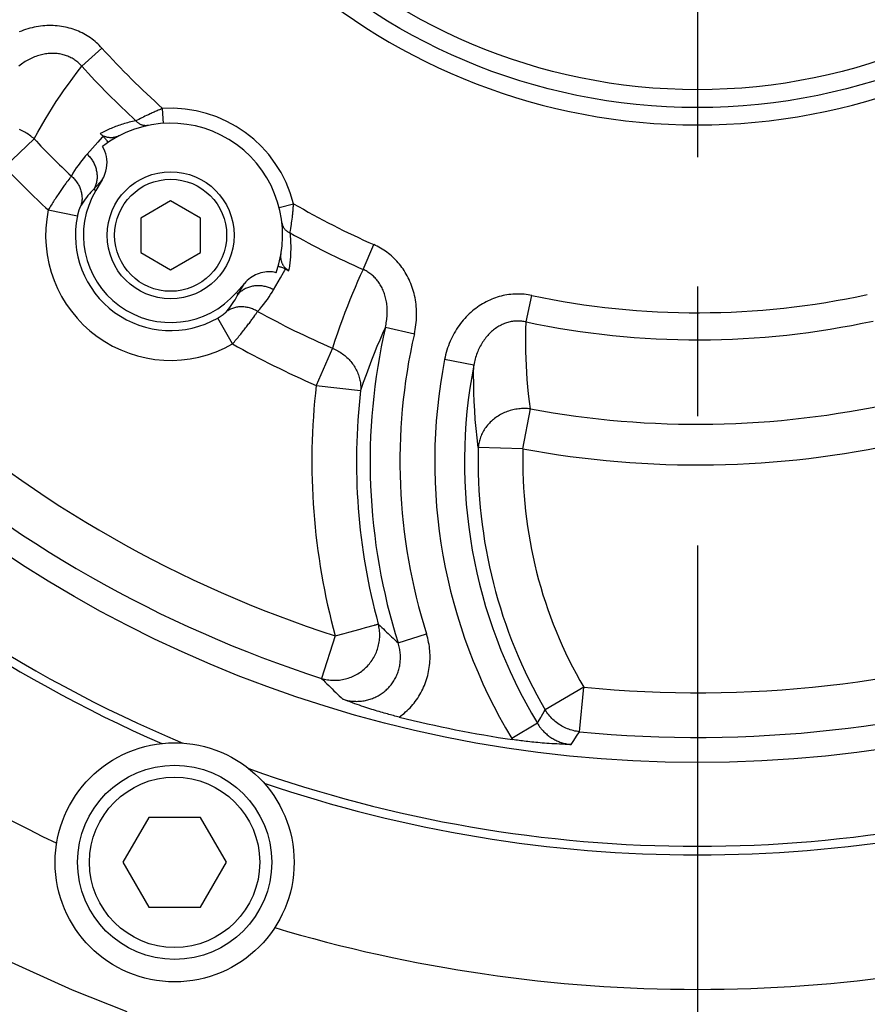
# Model space of a CAD drawing. Header units: millimetres. Extents: x 0 to 420, y 0 to 297.
# Tile 49 of 68: x 310 to 321, y 179 to 192. Entities that reach past the tile are written whole.
import ezdxf

# ---------------------------------------------------------------- set-up
doc = ezdxf.new("R2010")
doc.units = ezdxf.units.MM
doc.header["$LTSCALE"] = 23.1
doc.linetypes.add('CENTER', pattern=[0.6, 0.375, -0.075, 0.075, -0.075])
doc.layers.get('0').update_dxf_attribs({"linetype": 'CONTINUOUS'})
for name, color, linetype in [('AXIS', 7, 'CONTINUOUS'), ('COMPONENTS', 7, 'CONTINUOUS'), ('DIMENSION', 7, 'CONTINUOUS')]:
    doc.layers.add(name, color=color, linetype=linetype)
doc.styles.get("Standard").update_dxf_attribs({"font": 'arial.ttf'})
doc.styles.add('TEXTSTYLE_4', font='gdt')
doc.dimstyles.new('DIMSTYLE_10', dxfattribs={"dimtxt": 3, "dimasz": 4, "dimexe": 0.18, "dimexo": 0.0625, "dimgap": 0.09, "dimtad": 1, "dimdec": 3, "dimlfac": 5, "dimdsep": 46, "dimtxsty": 'Standard', "dimblk": '_FILLED', "dimblk1": '_FILLED', "dimblk2": '_FILLED', "dimcen": 0.09, "dimadec": 0, "dimazin": 0, "dimtp": 0.5, "dimtm": 0.5, "dimtfac": 1, "dimtdec": 3, "dimtofl": 0, "dimtmove": 0, "dimatfit": 3, "dimldrblk": '_FILLED', "dimfxl": 1, "dimtolj": 1, "dimarcsym": 0})
doc.dimstyles.new('DIMSTYLE_5', dxfattribs={"dimtxt": 3, "dimasz": 4, "dimexe": 0.18, "dimexo": 0.0625, "dimgap": 0.09, "dimtad": 1, "dimtih": 1, "dimtoh": 1, "dimdec": 3, "dimlfac": 5, "dimdsep": 46, "dimtxsty": 'Standard', "dimblk": '_FILLED', "dimblk1": '_FILLED', "dimblk2": '_FILLED', "dimcen": 0.09, "dimadec": 0, "dimazin": 0, "dimtp": 0.2, "dimtm": 0.2, "dimtfac": 1, "dimtdec": 3, "dimtofl": 0, "dimtmove": 0, "dimatfit": 3, "dimldrblk": '_FILLED', "dimfxl": 1, "dimtolj": 1, "dimarcsym": 0})

# ---------------------------------------------------------------- blocks, each defined once
blk = doc.blocks.new('_FILLED')
at = {"color": 0, "linetype": 'ByBlock'}
blk.add_solid([(0, 0), (-1, 0.1625), (-1, -0.1625)], dxfattribs=at)
blk = doc.blocks.new('*D5')
at = {"layer": 'DIMENSION', "color": 2, "linetype": 'Continuous', "transparency": 16777216}
for p, q in [((287.147, 213.377), (270.155, 213.377)), ((299.621, 207.701), (287.147, 213.377)), ((287.147, 213.377), (287.147, 213.377))]:
    blk.add_line(p, q, dxfattribs=at)
at = {"layer": 'DIMENSION', "color": 2, "linetype": 'Continuous', "transparency": 16777216, "xscale": 4, "yscale": 4, "zscale": 4, "rotation": 335.5301621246}
blk.add_blockref('_FILLED', (299.621, 207.701), dxfattribs=at)
at = {"layer": 'DIMENSION', "color": 2, "linetype": 'Continuous', "transparency": 16777216, "insert": (284.147, 217.127), "char_height": 3, "width": 10.99257, "attachment_point": 3, "line_spacing_factor": 0.9, "style": 'TEXTSTYLE_4'}
blk.add_mtext('{\\Fgdt;n}\\Farial.ttf;215', dxfattribs=at)
blk = doc.blocks.new('*D17')
at = {"layer": 'DIMENSION', "color": 2, "linetype": 'Continuous', "transparency": 16777216}
for p, q in [((299.19, 179.973), (299.19, 163.395)), ((339.19, 179.973), (339.19, 163.395)), ((299.19, 165.395), (319.19, 165.395)), ((339.19, 165.395), (319.19, 165.395))]:
    blk.add_line(p, q, dxfattribs=at)
at = {"layer": 'DIMENSION', "color": 2, "linetype": 'Continuous', "transparency": 16777216, "xscale": 4, "yscale": 4, "zscale": 4, "rotation": 180}
blk.add_blockref('_FILLED', (299.19, 165.395), dxfattribs=at)
at = {"layer": 'DIMENSION', "color": 2, "linetype": 'Continuous', "transparency": 16777216, "xscale": 4, "yscale": 4, "zscale": 4}
blk.add_blockref('_FILLED', (339.19, 165.395), dxfattribs=at)
at = {"layer": 'DIMENSION', "color": 2, "linetype": 'Continuous', "transparency": 16777216, "insert": (319.19, 169.145), "char_height": 3, "width": 11.11757, "attachment_point": 2, "line_spacing_factor": 0.9, "style": 'TEXTSTYLE_4'}
blk.add_mtext('{\\Fgdt;o}\\Farial.ttf;200', dxfattribs=at)
blk = doc.blocks.new('*D23')
at = {"color": 2, "linetype": 'Continuous', "transparency": 16777216}
for p, q in [((298.19, 185.175), (298.19, 155.395)), ((340.19, 184.995), (340.19, 155.395)), ((298.19, 157.395), (319.19, 157.395)), ((340.19, 157.395), (319.19, 157.395))]:
    blk.add_line(p, q, dxfattribs=at)
at = {"color": 2, "linetype": 'Continuous', "transparency": 16777216, "xscale": 4, "yscale": 4, "zscale": 4, "rotation": 180}
blk.add_blockref('_FILLED', (298.19, 157.395), dxfattribs=at)
at = {"color": 2, "linetype": 'Continuous', "transparency": 16777216, "xscale": 4, "yscale": 4, "zscale": 4}
blk.add_blockref('_FILLED', (340.19, 157.395), dxfattribs=at)
at = {"color": 2, "linetype": 'Continuous', "transparency": 16777216, "insert": (319.19, 161.145), "char_height": 3, "width": 11.11757, "attachment_point": 2, "line_spacing_factor": 0.9, "style": 'TEXTSTYLE_4'}
blk.add_mtext('{\\Fgdt;o}\\Farial.ttf;210', dxfattribs=at)

msp = doc.modelspace()

# ---------------------------------------------------------------- linework, layer by layer
at = {"layer": 'AXIS', "color": 2, "linetype": 'CENTER'}
msp.add_line((319.19013, 198.79505), (319.19013, 176.49641), dxfattribs=at)
msp.add_circle((319.19013, 198.79505), 21.5, dxfattribs=at)
at = {"layer": 'COMPONENTS', "color": 9, "linetype": 'Continuous'}
for p, q in [((310.9476, 191.34914), (311.21661, 191.59215)), ((311.77237, 190.66899), (311.75292, 190.65949)), ((311.79315, 190.67901), (311.77237, 190.66899)), ((311.81523, 190.68952), (311.79315, 190.67901)), ((311.83854, 190.70044), (311.81523, 190.68952)), ((312.04219, 190.58387), (312.02959, 190.78347)), ((311.68936, 190.62766), (311.67171, 190.6186)), ((311.71043, 190.63835), (311.68936, 190.62766)), ((311.73485, 190.65057), (311.71043, 190.63835)), ((311.75292, 190.65949), (311.73485, 190.65057)), ((311.23185, 190.41197), (311.21944, 190.39812)), ((309.91461, 190.00171), (310.30924, 190.37583)), ((311.161, 190.33289), (311.01725, 190.17245)), ((311.21944, 190.39812), (311.161, 190.33289)), ((310.75858, 189.81581), (310.7438, 189.79568)), ((310.77239, 189.83434), (310.75858, 189.81581)), ((311.2195, 189.82719), (311.10942, 189.7041)), ((311.10942, 189.7041), (311.13596, 189.68816)), ((313.58966, 189.45957), (313.78339, 189.50926)), ((310.49726, 189.4253), (310.88751, 189.34474)), ((313.75097, 189.20782), (313.754, 189.22925)), ((313.754, 189.22925), (313.75711, 189.25212)), ((313.75711, 189.25212), (313.76027, 189.27636)), ((313.76027, 189.27636), (313.76346, 189.30191)), ((313.76346, 189.30191), (313.76663, 189.32868)), ((313.73718, 189.11796), (313.73922, 189.13058)), ((313.73922, 189.13058), (313.74272, 189.15269)), ((313.74272, 189.15269), (313.74667, 189.17848)), ((313.74667, 189.17848), (313.75097, 189.20782)), ((314.71288, 188.62966), (314.85901, 188.96143)), ((313.60744, 188.51669), (313.64808, 188.58667)), ((313.64808, 188.58667), (313.66725, 188.61969)), ((313.66725, 188.61969), (313.67629, 188.63527)), ((313.0412, 188.30058), (313.12424, 188.44331)), ((313.5151, 188.35765), (313.60744, 188.51669)), ((313.0412, 188.30058), (313.01783, 188.3209)), ((316.89838, 187.92635), (316.97318, 188.28107)), ((312.9652, 187.63224), (312.76799, 187.97849)), ((313.26267, 188.01104), (313.2754, 188.02917)), ((315.01195, 187.85555), (315.40031, 187.76632)), ((314.30401, 187.57546), (314.08689, 187.0769)), ((316.19639, 187.3492), (315.80524, 187.42528)), ((314.08689, 187.0769), (314.68059, 187.00772)), ((316.85467, 186.22907), (316.95404, 186.7637)), ((316.85467, 186.22907), (316.2572, 186.24625)), ((314.52178, 183.77498), (314.67595, 183.81727)), ((314.67595, 183.81727), (314.68869, 183.82076)), ((314.68869, 183.82076), (314.74837, 183.83714)), ((314.74837, 183.83714), (314.86531, 183.86921)), ((314.86531, 183.86921), (314.87296, 183.87129)), ((314.34168, 183.72556), (314.15861, 183.15657)), ((314.34168, 183.72556), (314.4601, 183.75806)), ((314.4601, 183.75806), (314.52178, 183.77498)), ((315.18322, 183.63073), (315.56308, 183.7511)), ((317.66896, 183.03805), (317.15278, 182.73669)), ((317.61153, 182.4431), (317.66896, 183.03805)), ((317.04754, 182.55632), (316.70651, 182.35021)), ((317.04754, 182.55632), (317.05843, 182.57502)), ((317.5339, 182.32532), (317.57125, 182.38211)), ((317.57125, 182.38211), (317.61153, 182.4431)), ((316.70651, 182.35021), (316.71417, 182.33774)), ((317.49822, 182.27087), (317.5339, 182.32532))]:
    msp.add_line(p, q, dxfattribs=at)
at = {"layer": 'COMPONENTS', "color": 7, "linetype": 'Continuous'}
for p, q in [((311.2195, 189.82719), (311.13596, 189.68816)), ((312.1367, 189.54873), (311.7367, 189.31779)), ((312.5367, 189.31779), (312.1367, 189.54873)), ((311.7367, 189.31779), (311.7367, 188.85591)), ((312.5367, 188.85591), (312.5367, 189.31779)), ((311.7367, 188.85591), (312.1367, 188.62497)), ((312.1367, 188.62497), (312.5367, 188.85591)), ((313.01783, 188.3209), (313.12424, 188.44331)), ((311.84372, 181.29505), (311.49731, 180.69505)), ((312.53654, 181.29505), (311.84372, 181.29505)), ((312.88295, 180.69505), (312.53654, 181.29505)), ((311.49731, 180.69505), (311.84372, 180.09505)), ((312.53654, 180.09505), (312.88295, 180.69505)), ((311.84372, 180.09505), (312.53654, 180.09505))]:
    msp.add_line(p, q, dxfattribs=at)
at = {"layer": 'COMPONENTS', "color": 9, "linetype": 'Continuous'}
for points in [[(311.21661, 191.59215), (311.19932, 191.61078), (311.18148, 191.62894), (311.16307, 191.64664), (311.14409, 191.66389), (311.12455, 191.68067), (311.1045, 191.69691), (311.08394, 191.71261), (311.06287, 191.72778), (311.04134, 191.74234), (311.01936, 191.75631), (310.99693, 191.76968), (310.97411, 191.78241), (310.95091, 191.79449), (310.92732, 191.80592), (310.9034, 191.81668), (310.87916, 191.82676), (310.85458, 191.83617), (310.82968, 191.8449), (310.80445, 191.85295), (310.7789, 191.86031), (310.75304, 191.86697), (310.72687, 191.87292), (310.70039, 191.87817), (310.67365, 191.88269), (310.64664, 191.88647), (310.61938, 191.88951), (310.59191, 191.89179), (310.56423, 191.8933), (310.53636, 191.89405), (310.50833, 191.89401), (310.48016, 191.89319), (310.45184, 191.89158), (310.42343, 191.88916), (310.39492, 191.88593), (310.36632, 191.8819), (310.33769, 191.87705), (310.30902, 191.87137), (310.28033, 191.86487), (310.25168, 191.85754), (310.22307, 191.84937), (310.1945, 191.84037), (310.16605, 191.83055), (310.13772, 191.81989), (310.10952, 191.80839)], [(310.9476, 191.34913), (310.93741, 191.36054), (310.92685, 191.37165), (310.91591, 191.38244), (310.90461, 191.39291), (310.89295, 191.40304), (310.88094, 191.41282), (310.8686, 191.42223), (310.85591, 191.43127), (310.84292, 191.43991), (310.82962, 191.44815), (310.81602, 191.45599), (310.80215, 191.4634), (310.78802, 191.47037), (310.77364, 191.47692), (310.75901, 191.48302), (310.74416, 191.48867), (310.72908, 191.49388), (310.71376, 191.49864), (310.69822, 191.50295), (310.68246, 191.5068), (310.66648, 191.5102), (310.65028, 191.51313), (310.63387, 191.51558), (310.61726, 191.51756), (310.60045, 191.51906), (310.58347, 191.52007), (310.56633, 191.52059), (310.54904, 191.5206), (310.5316, 191.52011), (310.51403, 191.51911), (310.49635, 191.5176), (310.47855, 191.51558), (310.46066, 191.51303), (310.44269, 191.50996), (310.42464, 191.50637), (310.40653, 191.50224), (310.38838, 191.49759), (310.37019, 191.4924), (310.35199, 191.48667), (310.33378, 191.48042), (310.31559, 191.47362), (310.29744, 191.4663), (310.27933, 191.45844), (310.26129, 191.45004), (310.24333, 191.44113), (310.22546, 191.43168), (310.20771, 191.42171), (310.19009, 191.41123), (310.17262, 191.40024), (310.15531, 191.38873), (310.13819, 191.37673), (310.12128, 191.36425), (310.10458, 191.35127)], [(310.30924, 190.37583), (310.35768, 190.46443), (310.40659, 190.55084), (310.45591, 190.63509), (310.50532, 190.71671), (310.55508, 190.79622), (310.60605, 190.87508), (310.65818, 190.95339), (310.71148, 191.03108), (310.76698, 191.10938), (310.82501, 191.18869), (310.88522, 191.26861), (310.9476, 191.34913)], [(312.02959, 190.78347), (312.01476, 190.77746), (312.00005, 190.77142), (311.98547, 190.76535), (311.97105, 190.75929), (311.95678, 190.75323), (311.94271, 190.74718), (311.92885, 190.74115), (311.9152, 190.73517), (311.90178, 190.72922), (311.8886, 190.72333), (311.87568, 190.7175), (311.86303, 190.71173), (311.83854, 190.70044)], [(311.49879, 190.5749), (311.4784, 190.56845), (311.45819, 190.56177), (311.43817, 190.55487), (311.41838, 190.54777), (311.3988, 190.54048), (311.37946, 190.53299), (311.36042, 190.52537), (311.34178, 190.51763), (311.32343, 190.50976), (311.30518, 190.50167)], [(311.67171, 190.6186), (311.64839, 190.61379), (311.62562, 190.6088), (311.6034, 190.60365), (311.58188, 190.59834), (311.56091, 190.59285), (311.54012, 190.58712), (311.51937, 190.58113), (311.49879, 190.5749)], [(311.83467, 190.55613), (311.82748, 190.55483), (311.82022, 190.55388), (311.81292, 190.55329), (311.80558, 190.55305), (311.79823, 190.55316), (311.79087, 190.55363), (311.78351, 190.55445), (311.77618, 190.55562), (311.76887, 190.55714), (311.76161, 190.559), (311.75441, 190.56121), (311.74729, 190.56376), (311.74024, 190.56665), (311.73329, 190.56986), (311.72645, 190.5734), (311.71973, 190.57725), (311.71315, 190.58142), (311.70671, 190.58589), (311.70042, 190.59066), (311.6943, 190.59571), (311.68836, 190.60104), (311.68261, 190.60664), (311.67706, 190.6125), (311.67171, 190.6186)], [(310.30924, 190.37583), (310.29474, 190.38894), (310.27984, 190.40163), (310.26457, 190.41388), (310.24891, 190.42569), (310.23287, 190.43705), (310.21651, 190.44794), (310.19982, 190.45835), (310.18281, 190.46826), (310.16552, 190.47768), (310.14797, 190.48658), (310.13015, 190.49496), (310.11211, 190.50281)], [(311.30518, 190.50167), (311.28707, 190.49339), (311.26907, 190.4849), (311.25084, 190.47602), (311.23227, 190.46668), (311.21348, 190.45695), (311.19446, 190.44683)], [(311.01725, 190.17245), (310.99243, 190.1442), (310.96796, 190.11492), (310.94382, 190.08459), (310.92, 190.05324), (310.89654, 190.02084), (310.87353, 189.9873), (310.85101, 189.95259), (310.82895, 189.91674), (310.80738, 189.87973)], [(311.01725, 190.17245), (311.0279, 190.16211), (311.0382, 190.15142), (311.04813, 190.14039), (311.05767, 190.12905), (311.06681, 190.1174), (311.07554, 190.10547), (311.08385, 190.09327), (311.09172, 190.08081), (311.09914, 190.06812), (311.10611, 190.05521), (311.1126, 190.04209), (311.11863, 190.0288), (311.12417, 190.01533), (311.12922, 190.00173), (311.13377, 189.98799), (311.13781, 189.97415), (311.14135, 189.96022), (311.14437, 189.94621), (311.14687, 189.93216), (311.14885, 189.91808), (311.1503, 189.90398), (311.15123, 189.88989), (311.15162, 189.87583), (311.15149, 189.86181), (311.15083, 189.84786), (311.14964, 189.83399), (311.14793, 189.82023), (311.14569, 189.80659), (311.14293, 189.79309), (311.13965, 189.77975), (311.13586, 189.76659), (311.13156, 189.75363), (311.12676, 189.74088), (311.12146, 189.72837), (311.11568, 189.7161), (311.10942, 189.70411)], [(310.80738, 189.87973), (310.80226, 189.87326), (310.79685, 189.86635), (310.79115, 189.85899), (310.78517, 189.8512), (310.77239, 189.83434)], [(310.80738, 189.87973), (310.81871, 189.86965), (310.82967, 189.85921), (310.84023, 189.84841), (310.85039, 189.83727), (310.86012, 189.82581), (310.86941, 189.81405), (310.87826, 189.80199), (310.88663, 189.78967), (310.89454, 189.77709), (310.90195, 189.76428), (310.90887, 189.75125), (310.91528, 189.73803), (310.92117, 189.72462), (310.92653, 189.71106), (310.93136, 189.69736), (310.93565, 189.68354), (310.93939, 189.66963), (310.94258, 189.65563), (310.94521, 189.64158), (310.94728, 189.62749), (310.94879, 189.61338), (310.94973, 189.59927), (310.9501, 189.58519), (310.94991, 189.57115), (310.94914, 189.55718), (310.94781, 189.54329), (310.94592, 189.52951), (310.94346, 189.51585), (310.94044, 189.50234), (310.93687, 189.48899)], [(310.7438, 189.79568), (310.73606, 189.78504), (310.72811, 189.77402), (310.71995, 189.76263), (310.71158, 189.75089), (310.70303, 189.7388), (310.69429, 189.72638), (310.68538, 189.71362), (310.67631, 189.70056), (310.66709, 189.68719), (310.65773, 189.67352), (310.64823, 189.65958), (310.63862, 189.64536), (310.62889, 189.63088), (310.61906, 189.61616), (310.60914, 189.6012), (310.59914, 189.58602), (310.58907, 189.57063), (310.57894, 189.55505), (310.56878, 189.5393), (310.55857, 189.52338), (310.54835, 189.50731), (310.53811, 189.49112), (310.52787, 189.4748), (310.51764, 189.45839), (310.50743, 189.44188), (310.49726, 189.4253)], [(311.10942, 189.7041), (311.08934, 189.68375), (311.06941, 189.66255), (311.04966, 189.64049), (311.03014, 189.61757), (311.01087, 189.59378), (310.99187, 189.56904), (310.97317, 189.54332), (310.95483, 189.51664), (310.93687, 189.48899)], [(310.93687, 189.48899), (310.93573, 189.48713), (310.93455, 189.48513), (310.93334, 189.48298), (310.93209, 189.48069), (310.93082, 189.47825), (310.92951, 189.47567), (310.92817, 189.47295), (310.92681, 189.47009), (310.92543, 189.46709), (310.92402, 189.46396), (310.9226, 189.4607), (310.92116, 189.4573), (310.9197, 189.45378), (310.91823, 189.45013), (310.91676, 189.44637), (310.91527, 189.44248), (310.91378, 189.43847), (310.91229, 189.43435), (310.91079, 189.43012), (310.9093, 189.42578), (310.90781, 189.42134), (310.90633, 189.41679), (310.90486, 189.41214), (310.9034, 189.40741), (310.90195, 189.40258), (310.90052, 189.39766), (310.8991, 189.39266), (310.89771, 189.38759), (310.89633, 189.38243), (310.89498, 189.37722), (310.89366, 189.37194), (310.89237, 189.36659), (310.8911, 189.3612), (310.88987, 189.35576), (310.88868, 189.35027), (310.88751, 189.34474)], [(313.76663, 189.32868), (313.7682, 189.3425), (313.76976, 189.35659), (313.77129, 189.37094), (313.7728, 189.38554), (313.77427, 189.40037), (313.77572, 189.41542), (313.77712, 189.43067), (313.77848, 189.44611), (313.77979, 189.46171), (313.78105, 189.47744), (313.78225, 189.4933), (313.78339, 189.50926)], [(313.6274, 189.25363), (313.62839, 189.24639), (313.62973, 189.23919), (313.63142, 189.23207), (313.63346, 189.22502), (313.63584, 189.21806), (313.63856, 189.2112), (313.64161, 189.20446), (313.64499, 189.19784), (313.6487, 189.19136), (313.65271, 189.18504), (313.65704, 189.17887), (313.66167, 189.17288), (313.66659, 189.16707), (313.67179, 189.16146), (313.67727, 189.15605), (313.68301, 189.15085), (313.68901, 189.14587), (313.69525, 189.14113), (313.70173, 189.13662), (313.70842, 189.13236), (313.71533, 189.12836), (313.72243, 189.12462), (313.72972, 189.12115), (313.73718, 189.11796)], [(313.72129, 188.61098), (313.72474, 188.63034), (313.72797, 188.64971), (313.73096, 188.66911), (313.73373, 188.68845), (313.73626, 188.70781), (313.73858, 188.72738), (313.7407, 188.74727), (313.74261, 188.76737), (313.74429, 188.78764), (313.74573, 188.80806), (313.74693, 188.82864), (313.74788, 188.84932), (313.74858, 188.87007), (313.74902, 188.89093), (313.74921, 188.91187), (313.74914, 188.93279), (313.74882, 188.9538), (313.74819, 188.97522), (313.74731, 188.99699), (313.74613, 189.01917), (313.74453, 189.04231), (313.74248, 189.06657), (313.74002, 189.09179), (313.73718, 189.11796)], [(315.40031, 187.76632), (315.40694, 187.79701), (315.41274, 187.82773), (315.41774, 187.85848), (315.42192, 187.88931), (315.42528, 187.92016), (315.42783, 187.95096), (315.42956, 187.98168), (315.43047, 188.01234), (315.43059, 188.04285), (315.4299, 188.0732), (315.42841, 188.10339), (315.42615, 188.13335), (315.42311, 188.16307), (315.41929, 188.19255), (315.41473, 188.22173), (315.40943, 188.2506), (315.40339, 188.27916), (315.39663, 188.30737), (315.38917, 188.3352), (315.38101, 188.36268), (315.37217, 188.38974), (315.36267, 188.41639), (315.3525, 188.44263), (315.34171, 188.46842), (315.33028, 188.49375), (315.31823, 188.51863), (315.3056, 188.54302), (315.29238, 188.56691), (315.27858, 188.59031), (315.26425, 188.61317), (315.24939, 188.63549), (315.23399, 188.65728), (315.2181, 188.67852), (315.20172, 188.69921), (315.18484, 188.71934), (315.16749, 188.73893), (315.14966, 188.75797), (315.13135, 188.77646), (315.1126, 188.79437), (315.0934, 188.81172), (315.07376, 188.82849), (315.05374, 188.84465), (315.03332, 188.8602), (315.01253, 188.87513), (314.99142, 188.88943), (314.97, 188.90307), (314.94827, 188.91607), (314.92629, 188.92841), (314.90411, 188.94008), (314.88168, 188.95109), (314.85901, 188.96143)], [(314.71288, 188.62966), (314.67669, 188.55008), (314.64105, 188.46968), (314.60597, 188.38847), (314.57163, 188.30689), (314.53789, 188.22447), (314.50428, 188.13988), (314.47071, 188.05298), (314.43731, 187.96389), (314.40393, 187.8717), (314.37053, 187.77608), (314.33721, 187.67734), (314.30401, 187.57546)], [(315.01195, 187.85555), (315.01683, 187.876), (315.02122, 187.89648), (315.0251, 187.91696), (315.02849, 187.93745), (315.03138, 187.95792), (315.03377, 187.97834), (315.03566, 187.99869), (315.03705, 188.01897), (315.03794, 188.03913), (315.03834, 188.05916), (315.03825, 188.07906), (315.03768, 188.09879), (315.03662, 188.11834), (315.03509, 188.1377), (315.03309, 188.15684), (315.03063, 188.17576), (315.02771, 188.19445), (315.02434, 188.21289), (315.02053, 188.23107), (315.01629, 188.24898), (315.01161, 188.2666), (315.00652, 188.28394), (315.00101, 188.30097), (314.9951, 188.3177), (314.9888, 188.33411), (314.9821, 188.35019), (314.97503, 188.36594), (314.96758, 188.38134), (314.95978, 188.39639), (314.95162, 188.41109), (314.94312, 188.42541), (314.9343, 188.43935), (314.92514, 188.45293), (314.91567, 188.46613), (314.90589, 188.47894), (314.89579, 188.49139), (314.88539, 188.50346), (314.87469, 188.51514), (314.86369, 188.52644), (314.8524, 188.53736), (314.84083, 188.54788), (314.829, 188.55799), (314.81692, 188.56768), (314.8046, 188.57696), (314.79206, 188.5858), (314.77931, 188.59421), (314.76635, 188.60219), (314.75323, 188.60972), (314.73993, 188.61681), (314.72648, 188.62346), (314.71288, 188.62966)], [(312.88993, 188.07001), (312.9108, 188.09577), (312.93058, 188.12158), (312.94929, 188.14738), (312.96697, 188.17314), (312.98364, 188.19883), (312.99936, 188.22444), (313.01419, 188.24996), (313.02812, 188.27535), (313.0412, 188.30058)], [(313.5151, 188.35765), (313.50197, 188.36459), (313.48862, 188.37108), (313.47507, 188.37712), (313.46133, 188.38269), (313.44743, 188.38778), (313.43339, 188.3924), (313.41922, 188.39653), (313.40494, 188.40016), (313.39057, 188.4033), (313.37614, 188.40593), (313.36166, 188.40806), (313.34715, 188.40968), (313.33264, 188.41079), (313.31814, 188.41139), (313.30367, 188.41147), (313.28925, 188.41104), (313.27491, 188.4101), (313.26066, 188.40864), (313.24652, 188.40668), (313.23251, 188.40421), (313.21865, 188.40123), (313.20497, 188.39776), (313.19147, 188.39379), (313.17818, 188.38933), (313.16512, 188.38439), (313.1523, 188.37898), (313.13974, 188.37309), (313.12746, 188.36675), (313.11547, 188.35995), (313.1038, 188.35271), (313.09246, 188.34504), (313.08146, 188.33695), (313.07082, 188.32844), (313.06055, 188.31954), (313.05067, 188.31025), (313.0412, 188.30059)], [(313.30156, 188.0676), (313.33024, 188.09974), (313.35763, 188.13193), (313.38375, 188.16416), (313.40856, 188.19647), (313.43212, 188.2288), (313.45453, 188.2611), (313.47584, 188.29333), (313.49603, 188.32552), (313.5151, 188.35765)], [(316.97318, 188.28107), (316.94824, 188.28598), (316.92313, 188.29018), (316.89783, 188.29368), (316.87234, 188.29648), (316.84667, 188.29857), (316.8209, 188.29992), (316.79504, 188.30054), (316.76908, 188.30042), (316.7431, 188.29956), (316.71711, 188.29794), (316.6911, 188.29557), (316.66516, 188.29245), (316.63929, 188.28858), (316.61349, 188.28397), (316.58782, 188.27861), (316.56227, 188.27252), (316.53686, 188.26569), (316.51158, 188.25811), (316.48644, 188.24979), (316.46144, 188.24073), (316.43661, 188.23092), (316.41194, 188.22036), (316.38743, 188.20904), (316.36314, 188.19697), (316.33907, 188.18416), (316.31522, 188.17059), (316.29166, 188.15629), (316.26838, 188.14124), (316.24539, 188.12547), (316.22274, 188.10896), (316.20043, 188.09174), (316.17847, 188.07379), (316.1569, 188.05513), (316.13574, 188.03577), (316.11497, 188.01569), (316.09466, 187.99494), (316.0748, 187.97349), (316.05541, 187.95137), (316.03654, 187.92859), (316.01819, 187.90517), (316.00037, 187.8811), (315.98313, 187.85643), (315.96648, 187.83116), (315.95041, 187.80528), (315.93499, 187.77885), (315.92022, 187.75187), (315.90609, 187.72434), (315.89265, 187.69633), (315.87992, 187.66782), (315.86789, 187.63882), (315.85661, 187.60941), (315.84609, 187.57958), (315.83632, 187.54935), (315.82734, 187.51879), (315.81918, 187.48794), (315.81181, 187.45677), (315.80524, 187.42528)], [(312.76799, 187.97849), (312.77289, 187.98131), (312.77774, 187.98414), (312.78253, 187.98699), (312.78727, 187.98986), (312.79195, 187.99274), (312.79657, 187.99563), (312.80111, 187.99852), (312.80559, 188.00142), (312.80998, 188.00432), (312.8143, 188.00721), (312.81854, 188.01009), (312.82268, 188.01296), (312.82674, 188.01582), (312.8307, 188.01865), (312.83457, 188.02147), (312.83833, 188.02426), (312.842, 188.02702), (312.84556, 188.02974), (312.84902, 188.03244), (312.85237, 188.03509), (312.85561, 188.03771), (312.85873, 188.04027), (312.86175, 188.0428), (312.86465, 188.04527), (312.86743, 188.04769), (312.87009, 188.05005), (312.87264, 188.05236), (312.87506, 188.0546), (312.87736, 188.05678), (312.87953, 188.05889), (312.88158, 188.06093), (312.88351, 188.0629), (312.88531, 188.06479), (312.88698, 188.06661), (312.88852, 188.06835), (312.88993, 188.07001)], [(313.30156, 188.0676), (313.28847, 188.07527), (313.27515, 188.08246), (313.26162, 188.08917), (313.24789, 188.09538), (313.23398, 188.1011), (313.21992, 188.1063), (313.20573, 188.11099), (313.19142, 188.11515), (313.17701, 188.11877), (313.16254, 188.12187), (313.14801, 188.12442), (313.13345, 188.12643), (313.11889, 188.12789), (313.10433, 188.1288), (313.08981, 188.12916), (313.07534, 188.12897), (313.06095, 188.12823), (313.04665, 188.12694), (313.03247, 188.1251), (313.01843, 188.12271), (313.00455, 188.11978), (312.99084, 188.11632), (312.97733, 188.11232), (312.96404, 188.1078), (312.95099, 188.10275), (312.93819, 188.09719), (312.92567, 188.09113), (312.91344, 188.08457), (312.90152, 188.07753), (312.88993, 188.07001)], [(313.2754, 188.02917), (313.28129, 188.03766), (313.28685, 188.04575), (313.29209, 188.05345), (313.29699, 188.06074), (313.30156, 188.0676)], [(312.9652, 187.63223), (312.97783, 187.64703), (312.99037, 187.66183), (313.00282, 187.67663), (313.01517, 187.69141), (313.02741, 187.70615), (313.03953, 187.72084), (313.05151, 187.73546), (313.06335, 187.75), (313.07504, 187.76444), (313.08656, 187.77877), (313.09791, 187.79297), (313.10907, 187.80703), (313.12004, 187.82094), (313.13081, 187.83467), (313.14136, 187.84821), (313.15169, 187.86156), (313.1618, 187.87468), (313.17167, 187.88759), (313.18129, 187.90025), (313.19066, 187.91265), (313.19977, 187.9248), (313.20862, 187.93667), (313.2172, 187.94825), (313.22551, 187.95953), (313.23353, 187.9705), (313.24126, 187.98115), (313.2487, 187.99146), (313.26267, 188.01104)], [(316.89839, 187.92635), (316.88344, 187.92959), (316.86836, 187.93236), (316.85317, 187.93466), (316.83788, 187.93649), (316.82249, 187.93783), (316.80703, 187.93868), (316.7915, 187.93904), (316.77593, 187.9389), (316.76034, 187.93825), (316.74474, 187.9371), (316.72913, 187.93545), (316.71355, 187.93329), (316.69802, 187.93063), (316.68254, 187.92747), (316.66712, 187.92381), (316.65177, 187.91965), (316.63652, 187.915), (316.62133, 187.90985), (316.60622, 187.9042), (316.59121, 187.89806), (316.57628, 187.89141), (316.56145, 187.88425), (316.54673, 187.87659), (316.53213, 187.86843), (316.51766, 187.85977), (316.50333, 187.85061), (316.48915, 187.84095), (316.47515, 187.83079), (316.46134, 187.82015), (316.44771, 187.80901), (316.43429, 187.7974), (316.42109, 187.7853), (316.40811, 187.77273), (316.39537, 187.75968), (316.38288, 187.74616), (316.37066, 187.73218), (316.3587, 187.71774), (316.34704, 187.70285), (316.33568, 187.68752), (316.32463, 187.67176), (316.31391, 187.65557), (316.30353, 187.63897), (316.2935, 187.62197), (316.28383, 187.60458), (316.27454, 187.5868), (316.26564, 187.56866), (316.25714, 187.55016), (316.24905, 187.53133), (316.24137, 187.51216), (316.23413, 187.49268), (316.22734, 187.47291), (316.22099, 187.45287), (316.21511, 187.43256), (316.2097, 187.41202), (316.20478, 187.39128), (316.20033, 187.37034), (316.19639, 187.3492)], [(316.95404, 186.7637), (316.94114, 186.86397), (316.9299, 186.9627), (316.92028, 187.05987), (316.91229, 187.15489), (316.90582, 187.24835), (316.90071, 187.34206), (316.89685, 187.43609), (316.89431, 187.53036), (316.89318, 187.62637), (316.89352, 187.72463), (316.89525, 187.82462), (316.89839, 187.92635)], [(315.01195, 187.85555), (314.97404, 187.77125), (314.9364, 187.68493), (314.8991, 187.59659), (314.86239, 187.50671), (314.82611, 187.41477), (314.78972, 187.31912), (314.75315, 187.21916), (314.71673, 187.11538), (314.68059, 187.00772)], [(314.30401, 187.57546), (314.32192, 187.56775), (314.33955, 187.55954), (314.3569, 187.55083), (314.37398, 187.54161), (314.39078, 187.53189), (314.40723, 187.5217), (314.42335, 187.51104), (314.43913, 187.49992), (314.45452, 187.48835), (314.46953, 187.47636), (314.48414, 187.46393), (314.49832, 187.4511), (314.51207, 187.43788), (314.52538, 187.42426), (314.53821, 187.41029), (314.55058, 187.39597), (314.56245, 187.3813), (314.57382, 187.36632), (314.58468, 187.35104), (314.59501, 187.33546), (314.60481, 187.31961), (314.61406, 187.3035), (314.62275, 187.28715), (314.63088, 187.27058), (314.63844, 187.25381), (314.64541, 187.23685), (314.65179, 187.21972), (314.65758, 187.20245), (314.66276, 187.18503), (314.66734, 187.16751), (314.6713, 187.14989), (314.67465, 187.13219), (314.67737, 187.11443), (314.67948, 187.09664), (314.68095, 187.07882), (314.68181, 187.061), (314.68203, 187.0432), (314.68163, 187.02544), (314.68059, 187.00772)], [(316.2572, 186.24625), (316.2412, 186.37403), (316.2278, 186.49966), (316.21687, 186.62308), (316.20835, 186.74288), (316.20196, 186.86032), (316.19749, 186.97928), (316.19499, 187.1011), (316.1946, 187.22441), (316.19639, 187.3492)], [(316.95404, 186.7637), (316.93459, 186.76579), (316.91509, 186.7673), (316.89553, 186.76823), (316.87592, 186.76858), (316.85627, 186.76835), (316.83663, 186.76754), (316.81701, 186.76615), (316.79742, 186.76417), (316.7779, 186.76163), (316.75846, 186.75851), (316.73912, 186.75482), (316.71991, 186.75056), (316.70085, 186.74575), (316.68195, 186.74037), (316.66323, 186.73445), (316.64473, 186.72798), (316.62644, 186.72097), (316.60841, 186.71344), (316.59064, 186.70538), (316.57315, 186.69681), (316.55597, 186.68774), (316.5391, 186.67818), (316.52258, 186.66812), (316.50642, 186.6576), (316.49063, 186.64662), (316.47523, 186.63518), (316.46024, 186.62331), (316.44567, 186.61102), (316.43155, 186.59831), (316.41788, 186.5852), (316.40468, 186.57172), (316.39197, 186.55786), (316.37975, 186.54365), (316.36805, 186.5291), (316.35687, 186.51422), (316.34623, 186.49904), (316.33613, 186.48358), (316.32659, 186.46783), (316.31762, 186.45183), (316.30923, 186.43559), (316.30142, 186.41912), (316.29421, 186.40246), (316.28761, 186.3856), (316.28162, 186.36858), (316.27624, 186.3514), (316.27148, 186.3341), (316.26736, 186.31668), (316.26386, 186.29917), (316.261, 186.28158), (316.25878, 186.26394), (316.2572, 186.24625)], [(314.15861, 183.15657), (314.17796, 183.15101), (314.19744, 183.14612), (314.21707, 183.1419), (314.23686, 183.13834), (314.25679, 183.13546), (314.27681, 183.13325), (314.2969, 183.13173), (314.31705, 183.13089), (314.33723, 183.13073), (314.3574, 183.13125), (314.37757, 183.13247), (314.39769, 183.13436), (314.41774, 183.13692), (314.43771, 183.14017), (314.45757, 183.14409), (314.4773, 183.14868), (314.49687, 183.15393), (314.51626, 183.15984), (314.53545, 183.16639), (314.55441, 183.1736), (314.57314, 183.18143), (314.5916, 183.18989), (314.60977, 183.19897), (314.62763, 183.20865), (314.64517, 183.21892), (314.66234, 183.22978), (314.67916, 183.24121), (314.69559, 183.25319), (314.71161, 183.26572), (314.72721, 183.27877), (314.74236, 183.29234), (314.75705, 183.30641), (314.77127, 183.32096), (314.78499, 183.33597), (314.7982, 183.35143), (314.81089, 183.36732), (314.82304, 183.38363), (314.83463, 183.40032), (314.84566, 183.41739), (314.85611, 183.43481), (314.86597, 183.45257), (314.87522, 183.47064), (314.88387, 183.48901), (314.89188, 183.50764), (314.89927, 183.52653), (314.90602, 183.54565), (314.91211, 183.56497), (314.91755, 183.58447), (314.92234, 183.60414), (314.92645, 183.62395), (314.92989, 183.64388), (314.93265, 183.6639), (314.93474, 183.68399), (314.93614, 183.70412), (314.93686, 183.72429), (314.9369, 183.74445), (314.93625, 183.76459), (314.93492, 183.78469), (314.93291, 183.80472), (314.93021, 183.82466), (314.92685, 183.84449), (314.92281, 183.86417), (314.91809, 183.8837)], [(314.87296, 183.87129), (314.88655, 183.87506), (314.8925, 183.87667), (314.9027, 183.87949)], [(314.9027, 183.87949), (314.90695, 183.88063), (314.91061, 183.88165), (314.91368, 183.88253), (314.91618, 183.88322), (314.91809, 183.8837)], [(314.91809, 183.8837), (314.94066, 183.86156), (314.96303, 183.83972), (314.9852, 183.8182), (315.0071, 183.79704), (315.0288, 183.77618), (315.0505, 183.75543), (315.07218, 183.7348), (315.09385, 183.71427), (315.11577, 183.69362), (315.13801, 183.67278), (315.16049, 183.65181), (315.18322, 183.63073)], [(315.19857, 182.63829), (315.22068, 182.6546), (315.24229, 182.67148), (315.2634, 182.68895), (315.28403, 182.70701), (315.30417, 182.72565), (315.32376, 182.74484), (315.34281, 182.76456), (315.36132, 182.78483), (315.37924, 182.80559), (315.39659, 182.82685), (315.41335, 182.84861), (315.42949, 182.87082), (315.44501, 182.89348), (315.45992, 182.9166), (315.47417, 182.94012), (315.48777, 182.96405), (315.50071, 182.98838), (315.51297, 183.01307), (315.52455, 183.0381), (315.53544, 183.06348), (315.54561, 183.08916), (315.55507, 183.11512), (315.56382, 183.14137), (315.57183, 183.16786), (315.5791, 183.19459), (315.58564, 183.22155), (315.59144, 183.2487), (315.59647, 183.27604), (315.60076, 183.30357), (315.60428, 183.33123), (315.60704, 183.35902), (315.60902, 183.38695), (315.61023, 183.41493), (315.61065, 183.44297), (315.61029, 183.47106), (315.60916, 183.4991), (315.60726, 183.52702), (315.60459, 183.55489), (315.60111, 183.5828), (315.59684, 183.6108), (315.59176, 183.63885), (315.58585, 183.66691), (315.5791, 183.69496), (315.57151, 183.72303), (315.56308, 183.7511)], [(314.44258, 182.87739), (314.45894, 182.87259), (314.47542, 182.86823), (314.49202, 182.86432), (314.50873, 182.86086), (314.52554, 182.85785), (314.54241, 182.85531), (314.55933, 182.85324), (314.57629, 182.85163), (314.59325, 182.85049), (314.61022, 182.84982), (314.62716, 182.84962), (314.64408, 182.84989), (314.66093, 182.85062), (314.67773, 182.85182), (314.69445, 182.85348), (314.71109, 182.8556), (314.72762, 182.85818), (314.74406, 182.86121), (314.76038, 182.8647), (314.77657, 182.86864), (314.79263, 182.87302), (314.80854, 182.87785), (314.82429, 182.88311), (314.83987, 182.88881), (314.85527, 182.89494), (314.87047, 182.90149), (314.88546, 182.90847), (314.90023, 182.91585), (314.91478, 182.92364), (314.92908, 182.93184), (314.94314, 182.94043), (314.95693, 182.94941), (314.97046, 182.95877), (314.98371, 182.96851), (314.99668, 182.97862), (315.00934, 182.98909), (315.02171, 182.99992), (315.03375, 183.01109), (315.04548, 183.0226), (315.05687, 183.03444), (315.06793, 183.0466), (315.07863, 183.05907), (315.08898, 183.07185), (315.09897, 183.08493), (315.10858, 183.09829), (315.11782, 183.11193), (315.12667, 183.12584), (315.13513, 183.14), (315.14319, 183.15442), (315.15085, 183.16907), (315.1581, 183.18395), (315.16493, 183.19905), (315.17133, 183.21435), (315.17731, 183.22984), (315.18285, 183.24551), (315.18796, 183.26135), (315.19262, 183.27735), (315.19683, 183.2935), (315.2006, 183.30978), (315.20391, 183.3262), (315.20677, 183.34273), (315.20917, 183.35937), (315.21111, 183.37611), (315.21258, 183.39293), (315.21358, 183.40982), (315.21411, 183.42676), (315.21417, 183.44375), (315.21376, 183.46076), (315.21288, 183.47776), (315.21153, 183.49468), (315.20971, 183.51157), (315.20742, 183.52851), (315.20464, 183.5455), (315.20137, 183.56251), (315.1976, 183.57955), (315.19332, 183.59662), (315.18853, 183.61368), (315.18322, 183.63073)], [(314.15861, 183.15657), (314.18276, 183.13217), (314.2067, 183.10811), (314.23044, 183.08437), (314.25389, 183.06103), (314.27713, 183.03802), (314.30037, 183.01512), (314.32359, 182.99235), (314.34681, 182.96969), (314.37029, 182.94689), (314.39412, 182.92386), (314.41822, 182.90069), (314.44258, 182.87739)], [(317.05843, 182.57502), (317.09205, 182.63276), (317.10358, 182.65251)], [(317.10358, 182.65251), (317.14001, 182.71489), (317.15278, 182.73669)], [(317.61153, 182.4431), (317.59069, 182.44556), (317.57003, 182.44874), (317.54952, 182.45262), (317.52912, 182.45722), (317.50886, 182.46254), (317.48882, 182.46855), (317.469, 182.47525), (317.4494, 182.48265), (317.43009, 182.49072), (317.41107, 182.49945), (317.39235, 182.50884), (317.37397, 182.51888), (317.35596, 182.52954), (317.33832, 182.54083), (317.32109, 182.55272), (317.30428, 182.5652), (317.28792, 182.57826), (317.27202, 182.59188), (317.2566, 182.60604), (317.24169, 182.62073), (317.22729, 182.63592), (317.21343, 182.65161), (317.20013, 182.66776), (317.1874, 182.68437), (317.17525, 182.70141), (317.1637, 182.71886), (317.15278, 182.73669)], [(317.04754, 182.55632), (317.05333, 182.5469), (317.05928, 182.53758), (317.0654, 182.52838), (317.07163, 182.5194), (317.07801, 182.51053), (317.08478, 182.5015), (317.09198, 182.49226), (317.09959, 182.48289), (317.10772, 182.47329), (317.11644, 182.46343), (317.12573, 182.4534), (317.13552, 182.44332), (317.14583, 182.43318), (317.15667, 182.42304), (317.16788, 182.41308), (317.17941, 182.40334), (317.19131, 182.39379), (317.20346, 182.38456), (317.21582, 182.37565), (317.22841, 182.36706), (317.24121, 182.3588), (317.2542, 182.35088), (317.26737, 182.3433), (317.28074, 182.33607), (317.29428, 182.32918), (317.308, 182.32263), (317.32189, 182.31644), (317.33593, 182.31061), (317.35013, 182.30513), (317.36447, 182.30002), (317.37893, 182.29527), (317.39352, 182.29089), (317.40822, 182.28689), (317.42302, 182.28327), (317.43792, 182.28002), (317.45289, 182.27716), (317.46794, 182.27468), (317.48305, 182.27258), (317.49822, 182.27087)]]:
    msp.add_lwpolyline(points, dxfattribs=at)
at = {"layer": 'COMPONENTS', "color": 7, "linetype": 'Continuous'}
for points in [[(311.23185, 190.41197), (311.22732, 190.4163), (311.22289, 190.42047), (311.21859, 190.42449), (311.21443, 190.42829), (311.2104, 190.43193), (311.20639, 190.43559), (311.20238, 190.43932), (311.1984, 190.44307), (311.19446, 190.44683)], [(311.2695, 190.40262), (311.26255, 190.40517), (311.25489, 190.40783), (311.24626, 190.41056), (311.23692, 190.41341), (311.22688, 190.41638)], [(311.22688, 190.41638), (311.237, 190.40634), (311.24643, 190.39649), (311.25516, 190.38681), (311.26308, 190.37745), (311.27031, 190.36826), (311.27721, 190.35889), (311.28389, 190.34921), (311.29024, 190.33934), (311.29626, 190.32929)], [(311.44826, 190.41954), (311.44035, 190.41562), (311.43233, 190.41201), (311.42422, 190.40868), (311.41598, 190.40564), (311.40764, 190.4029), (311.39927, 190.40047), (311.39087, 190.39835), (311.38243, 190.39654), (311.37401, 190.39504), (311.3656, 190.39384), (311.35719, 190.39296), (311.34882, 190.39238), (311.34046, 190.3921), (311.33213, 190.39212), (311.32387, 190.39244), (311.3157, 190.39305), (311.30761, 190.39396), (311.29965, 190.39515), (311.29183, 190.39661), (311.28414, 190.39834), (311.2766, 190.40034), (311.2695, 190.40262)], [(311.2195, 189.82719), (311.24024, 189.86634), (311.25711, 189.90565), (311.27013, 189.94513), (311.27919, 189.98509), (311.28439, 190.02521), (311.28598, 190.06458), (311.28396, 190.10313), (311.27833, 190.14092), (311.26945, 190.17726), (311.25741, 190.21191), (311.2421, 190.24511), (311.22353, 190.27686)], [(313.62248, 188.7385), (313.62031, 188.74681), (313.61843, 188.75525), (313.61686, 188.7638), (313.61559, 188.77248), (313.61462, 188.78126), (313.61398, 188.79011), (313.61365, 188.79904), (313.61365, 188.80804), (313.61397, 188.81703), (313.61462, 188.826), (313.6156, 188.83496), (313.6169, 188.84393)], [(313.72129, 188.61098), (313.71496, 188.61452), (313.70875, 188.61835), (313.70264, 188.62245), (313.69663, 188.62684), (313.69073, 188.6315), (313.68498, 188.63642), (313.67938, 188.64162), (313.67393, 188.64708), (313.66866, 188.65279), (313.66359, 188.65873), (313.6587, 188.66491), (313.65404, 188.67131), (313.64959, 188.67793), (313.64535, 188.68477), (313.64135, 188.69183), (313.63756, 188.69913), (313.63401, 188.70665), (313.63072, 188.71435), (313.6277, 188.72223), (313.62494, 188.7303), (313.62248, 188.7385)], [(313.55065, 188.58611), (313.5251, 188.59198), (313.49949, 188.59612), (313.47382, 188.5985), (313.44799, 188.59911), (313.42209, 188.59797), (313.39643, 188.5952), (313.37105, 188.59079), (313.34589, 188.58474), (313.32117, 188.57717), (313.29688, 188.56809), (313.27301, 188.55749), (313.24974, 188.54545), (313.22706, 188.53198), (313.20497, 188.51707), (313.18363, 188.50075), (313.16309, 188.48302), (313.14329, 188.46387), (313.12424, 188.44331)], [(313.57804, 188.67147), (313.58958, 188.66882), (313.60096, 188.66581), (313.61221, 188.66246), (313.62332, 188.65876), (313.63429, 188.6547), (313.64508, 188.65032), (313.65567, 188.64563), (313.66607, 188.64061), (313.67629, 188.63527)], [(315.19857, 182.63829), (315.17973, 182.64298), (315.16055, 182.64783), (315.14105, 182.65283), (315.12123, 182.658), (315.10108, 182.66332), (315.08061, 182.66882), (315.05984, 182.67447), (315.03875, 182.6803), (315.01727, 182.68633), (314.99539, 182.69255), (314.97312, 182.69897), (314.9504, 182.70563), (314.92723, 182.71251), (314.90362, 182.71962), (314.87949, 182.727), (314.85486, 182.73464), (314.82972, 182.74255), (314.80394, 182.75078), (314.77752, 182.75933), (314.75047, 182.76822), (314.7227, 182.77748), (314.69416, 182.78713), (314.66491, 182.79715), (314.63504, 182.80753), (314.60458, 182.81826), (314.5735, 182.82935), (314.54176, 182.8408), (314.50935, 182.85262), (314.47629, 182.86482), (314.44258, 182.87739)], [(317.49822, 182.27087), (317.4585, 182.27221), (317.41973, 182.27367), (317.38191, 182.27526), (317.34502, 182.27697), (317.30907, 182.27878), (317.27412, 182.2807), (317.24023, 182.28274), (317.20734, 182.28487), (317.17528, 182.2871), (317.14401, 182.28942), (317.11356, 182.29183), (317.08392, 182.29432), (317.05513, 182.29687), (317.02714, 182.29948), (316.99985, 182.30215), (316.97328, 182.30486), (316.94739, 182.30762), (316.92203, 182.31043), (316.89713, 182.3133), (316.87274, 182.31621), (316.8488, 182.31917), (316.82529, 182.32218), (316.80221, 182.32523), (316.77956, 182.32831), (316.75734, 182.33142), (316.73554, 182.33457), (316.71417, 182.33774)]]:
    msp.add_lwpolyline(points, dxfattribs=at)
for centre, radius in [((319.19013, 198.79505), 16.765), ((319.19013, 198.79505), 8), ((319.19013, 198.79505), 7.76), ((312.1367, 189.08685), 0.85), ((312.1367, 189.08685), 0.75), ((312.19013, 180.69505), 1.6), ((312.19013, 180.69505), 1.3), ((312.19013, 180.69505), 1.14)]:
    msp.add_circle(centre, radius, dxfattribs=at)
for centre, radius, start, end in [((319.19013, 198.79505), 8.23097, 186.873969, 353.126031), ((319.19013, 198.79505), 17.88453, 202.662056, 247.337944), ((319.19013, 198.79505), 18, 203.482201, 246.517799), ((312.1367, 189.08685), 1.5, 340.498614, 127.501386), ((319.19013, 198.79505), 19.8, 205.677669, 244.322331), ((312.1367, 189.08685), 1.1675, 149, 319), ((319.19013, 198.79505), 11.55957, 241.510801, 241.764245), ((319.19013, 198.79505), 16.64252, 256.122861, 261.44418), ((319.19013, 198.79505), 17.88453, 250.375063, 289.624937), ((319.19013, 198.79505), 18, 251.195208, 288.804792), ((319.19013, 198.79505), 19.8, 253.390677, 286.609323)]:
    msp.add_arc(centre, radius, start, end, dxfattribs=at)
at = {"layer": 'COMPONENTS', "color": 9, "linetype": 'Continuous'}
for centre, radius, start, end in [((319.19013, 198.79505), 10.74517, 222.093202, 228.210513), ((319.19013, 198.79505), 11.1077, 222.093223, 227.400825), ((312.1367, 189.08685), 1.7, 14.387533, 93.612467), ((319.19013, 198.79505), 12.23738, 223.471412, 226.763485), ((319.19013, 198.79505), 12.78117, 223.471412, 227.146136), ((319.19013, 198.79505), 10.74517, 239.789487, 246.229396), ((312.1367, 189.08685), 1.67401, 168.335646, 299.664354), ((312.1367, 189.08685), 1.27553, 168.335596, 299.664404), ((319.19013, 198.79505), 11.1077, 240.599175, 246.229384), ((319.19013, 198.79505), 10.74517, 258.093202, 282.229396), ((319.19013, 198.79505), 12.23738, 241.236515, 246.466959), ((319.19013, 198.79505), 11.1077, 258.093223, 282.229384), ((322.83994, 186.057), 8.03195, 167.060348, 197.582393), ((322.83994, 186.057), 7.63347, 167.060335, 197.582415), ((319.19013, 198.79505), 12.78117, 240.853864, 246.466959), ((322.83994, 186.057), 7.16653, 168.993112, 211.147004), ((322.83994, 186.057), 6.76805, 168.993113, 211.147008), ((322.83994, 186.057), 8.81226, 173.353888, 195.341216), ((322.83994, 186.057), 8.21455, 173.353888, 195.341216), ((319.19013, 198.79505), 15.83026, 228.48582, 252.164964), ((319.19013, 198.79505), 12.23738, 259.471412, 282.466959), ((319.19013, 198.79505), 16.42797, 228.48582, 252.164964), ((322.83994, 186.057), 6.58545, 178.353192, 210.277458), ((322.83994, 186.057), 5.98774, 178.353192, 210.277458), ((319.19013, 198.79505), 12.78117, 259.471412, 282.466959), ((319.19013, 198.79505), 15.83026, 264.48582, 288.164964), ((319.19013, 198.79505), 16.42797, 264.48582, 288.164964)]:
    msp.add_arc(centre, radius, start, end, dxfattribs=at)

# ---------------------------------------------------------------- dimensions: what is measured, and where the dimension line sits
at = {"color": 2, "linetype": 'Continuous'}
dim = msp.add_linear_dim(base=(340.19013, 157.39505), p1=(298.19013, 185.17485), p2=(340.19013, 184.99505), text='{\\Fgdt;o}<>', dimstyle='DIMSTYLE_10', dxfattribs=at)
dim.commit()
dim.dimension.update_dxf_attribs({"geometry": '*D23', "text_midpoint": (316.41074, 159.64505), "dimtype": 160})
at = {"layer": 'DIMENSION', "color": 2, "linetype": 'Continuous'}
dim = msp.add_diameter_dim_2p(p1=(299.62127, 207.70066), p2=(338.75899, 189.88945), dimstyle='DIMSTYLE_5', dxfattribs=at)
dim.commit()
dim.dimension.update_dxf_attribs({"geometry": '*D5', "text_midpoint": (273.15478, 215.62742), "dimtype": 163})
dim = msp.add_linear_dim(base=(339.19013, 165.39505), p1=(299.19013, 179.97335), p2=(339.19013, 179.97335), text='{\\Fgdt;o}<>', dimstyle='DIMSTYLE_10', dxfattribs=at)
dim.commit()
dim.dimension.update_dxf_attribs({"geometry": '*D17', "text_midpoint": (316.41074, 167.64505), "dimtype": 160})

doc.saveas('drawing.dxf')
